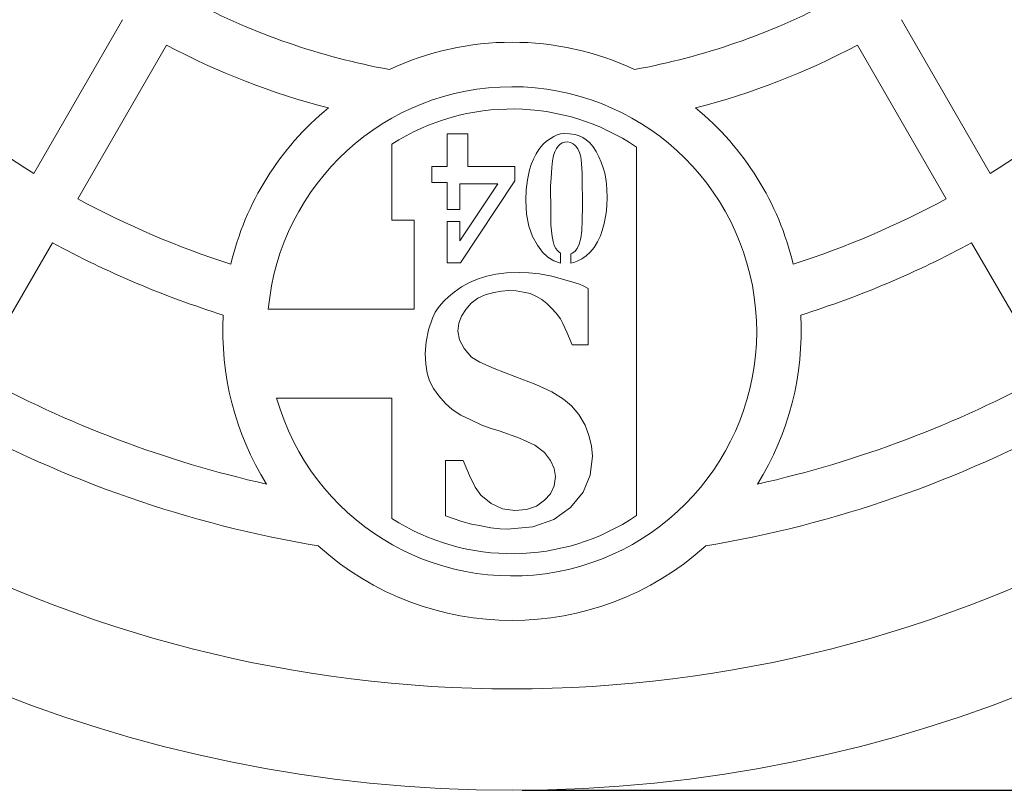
# Model space of a CAD drawing. Header units: millimetres. Extents: x 644 to 3624, y 82 to 2832.
# Tile 2 of 8: x 1534 to 2505, y 82 to 842. Entities that reach past the tile are written whole.
import ezdxf

# ---------------------------------------------------------------- set-up
doc = ezdxf.new("R2010")
doc.units = ezdxf.units.MM
doc.header["$LTSCALE"] = 10
doc.layers.add('TEXT', color=174, linetype='Continuous')
doc.styles.add('SLDTEXTSTYLE0', font='ISOCP', dxfattribs={"width": 0.96})
doc.dimstyles.new('SLDDIMSTYLE0', dxfattribs={"dimtxt": 35, "dimasz": 33.02, "dimexe": 0, "dimexo": 0.0625, "dimgap": 8.75, "dimtad": 1, "dimlfac": 0.2, "dimrnd": 1e-09, "dimzin": 12, "dimdsep": 46, "dimtxsty": 'SLDTEXTSTYLE0', "dimsah": 1, "dimcen": 0.09, "dimadec": 0, "dimazin": 3, "dimtfac": 1, "dimtofl": 0, "dimtmove": 0, "dimatfit": 3, "dimfxl": 1, "dimfrac": 2, "dimtolj": 1, "dimtzin": 12, "dimarcsym": 0})

# ---------------------------------------------------------------- blocks, each defined once
blk = doc.blocks.new('_D')
at = {"layer": 'TEXT'}
for p, q in [((2029.49, 2832.3), (3624.49, 2832.3)), ((3614.49, 2832.3), (3614.49, 82.3)), ((2029.49, 82.3), (3624.49, 82.3))]:
    blk.add_line(p, q, dxfattribs=at)
for points in [[(3614.49, 2832.3), (3609.41, 2799.28), (3619.57, 2799.28)], [(3614.49, 82.3), (3619.57, 115.32), (3609.41, 115.32)]]:
    blk.add_solid(points, dxfattribs=at)
at = {"layer": 'TEXT', "char_height": 35, "attachment_point": 1, "rotation": 90, "style": 'SLDTEXTSTYLE0'}
for s, insert in [('550', (3569.37, 1413.47, 8)), ('%%c', (3569.37, 1365.95, 8))]:
    blk.add_mtext(s, dxfattribs=dict(at, insert=insert))

msp = doc.modelspace()

# ---------------------------------------------------------------- linework, layer by layer
at = {"color": 7, "linetype": 'Continuous', "lineweight": 15}
for p, q in [((1635.555, 842.304), (1548.013, 690.677)), ((2403.425, 842.304), (2490.967, 690.677)), ((1678.856, 817.304), (1591.314, 665.677)), ((2360.124, 817.304), (2447.665, 665.677)), ((1975.967, 729.723), (1955.439, 729.723)), ((1955.439, 729.723), (1955.439, 697.671)), ((1975.967, 697.671), (1975.967, 729.723)), ((2064.067, 728.749), (2060.599, 727.202)), ((2067.215, 729.736), (2064.067, 728.749)), ((2069.963, 730.083), (2067.215, 729.736)), ((2076.312, 729.843), (2069.963, 730.083)), ((2081.62, 729.123), (2076.312, 729.843)), ((2085.809, 727.922), (2081.62, 729.123)), ((1901.055, 644.611), (1901.055, 719.546)), ((2050.155, 719.639), (2048.221, 717.358)), ((2053.503, 722.4), (2050.155, 719.639)), ((2057.011, 724.921), (2053.503, 722.4)), ((2060.599, 727.202), (2057.011, 724.921)), ((2064.934, 717.572), (2066.721, 719.279)), ((2066.721, 719.279), (2069.002, 720.733)), ((2069.002, 720.733), (2071.523, 721.546)), ((2071.523, 721.546), (2074.284, 721.8)), ((2074.284, 721.8), (2077.059, 721.333)), ((2077.059, 721.333), (2079.673, 719.986)), ((2079.673, 719.986), (2082.207, 717.838)), ((2089.317, 726.215), (2085.809, 727.922)), ((2092.745, 723.867), (2089.317, 726.215)), ((2096.253, 720.72), (2092.745, 723.867)), ((2099.387, 716.851), (2096.253, 720.72)), ((2043.313, 709.915), (2040.672, 704.847)), ((2045.967, 714.117), (2043.313, 709.915)), ((2048.221, 717.358), (2045.967, 714.117)), ((2060.452, 708.382), (2061.68, 712.076)), ((2061.68, 712.076), (2063.227, 715.224)), ((2063.227, 715.224), (2064.934, 717.572)), ((2082.207, 717.838), (2084.475, 714.957)), ((2084.475, 714.957), (2086.182, 711.356)), ((2086.182, 711.356), (2087.249, 707.034)), ((2102.362, 712.343), (2099.387, 716.851)), ((2105.256, 707.034), (2102.362, 712.343)), ((2142.311, 716.657), (2142.311, 353.242)), ((2038.511, 699.618), (2036.83, 694.069)), ((2040.672, 704.847), (2038.511, 699.618)), ((2058.798, 696.59), (2059.545, 703.166)), ((2059.545, 703.166), (2060.452, 708.382)), ((2087.249, 707.034), (2088.103, 700.458)), ((2088.103, 700.458), (2088.556, 690.922)), ((2107.55, 701.632), (2105.256, 707.034)), ((2109.444, 696.23), (2107.55, 701.632)), ((1940.314, 697.671), (1940.314, 681.825)), ((1955.439, 697.671), (1940.314, 697.671)), ((2022.425, 697.671), (1975.967, 697.671)), ((2022.425, 683.265), (2022.425, 697.671)), ((2036.83, 694.069), (2034.776, 684.479)), ((2058.105, 686.4), (2058.798, 696.59)), ((2088.556, 690.922), (2088.69, 678.584)), ((2111.018, 690.828), (2109.444, 696.23)), ((2112.219, 683.519), (2111.018, 690.828)), ((1940.314, 681.825), (1955.439, 681.825)), ((1955.439, 681.825), (1955.439, 655.144)), ((1968.217, 655.144), (1968.217, 680.46)), ((1968.217, 680.46), (2005.587, 680.46)), ((2005.587, 680.46), (1968.217, 624.279)), ((1968.764, 602.595), (2022.425, 683.265)), ((2034.776, 684.479), (2033.602, 674.489)), ((2057.571, 678.21), (2058.105, 686.4)), ((2112.939, 675.329), (2112.219, 683.519)), ((2033.602, 674.489), (2033.229, 664.178)), ((2057.358, 672.101), (2057.571, 678.21)), ((2057.718, 659.496), (2057.358, 672.101)), ((2088.69, 678.584), (2088.783, 675.196)), ((2088.783, 675.196), (2088.957, 670.687)), ((2088.957, 670.687), (2089.05, 664.898)), ((2113.179, 666.339), (2112.939, 675.329)), ((2033.229, 664.178), (2033.949, 650.613)), ((2089.05, 664.898), (2089.05, 658.056)), ((2113.059, 659.723), (2113.179, 666.339)), ((1955.439, 655.144), (1968.217, 655.144)), ((2033.949, 650.613), (2036.11, 638.728)), ((2057.718, 646.171), (2057.718, 659.496)), ((2089.05, 658.056), (2088.823, 644.491)), ((2112.099, 649.773), (2112.699, 654.228)), ((2112.699, 654.228), (2113.059, 659.723)), ((1922.988, 644.611), (1901.055, 644.611)), ((1922.988, 556.882), (1922.988, 644.611)), ((1968.217, 643.318), (1955.439, 643.318)), ((1955.439, 643.318), (1955.439, 602.595)), ((1968.217, 624.279), (1968.217, 643.318)), ((2057.851, 639.916), (2057.718, 646.171)), ((2088.823, 644.491), (2088.196, 634.047)), ((2108.497, 634.407), (2110.298, 641.249)), ((2110.298, 641.249), (2112.099, 649.773)), ((2036.11, 638.728), (2039.711, 628.525)), ((2058.305, 634.06), (2057.851, 639.916)), ((2059.159, 628.525), (2058.305, 634.06)), ((2088.196, 634.047), (2087.249, 626.724)), ((2106.697, 629.245), (2108.497, 634.407)), ((1566.305, 622.36), (1491.282, 492.418)), ((2039.711, 628.525), (2044.513, 620.001)), ((2060.012, 623.603), (2059.159, 628.525)), ((2061.186, 619.641), (2060.012, 623.603)), ((2087.249, 626.724), (2085.675, 620.962)), ((2100.348, 617.72), (2103.682, 623.123)), ((2103.682, 623.123), (2106.697, 629.245)), ((2472.675, 622.36), (2547.697, 492.418)), ((2044.513, 620.001), (2049.555, 613.159)), ((2049.555, 613.159), (2054.837, 607.997)), ((2062.76, 616.64), (2061.186, 619.641)), ((2064.227, 614.613), (2062.76, 616.64)), ((2065.854, 612.905), (2064.227, 614.613)), ((2067.29, 611.941), (2065.854, 612.905)), ((2067.29, 602.181), (2067.29, 611.941)), ((2078.726, 611.958), (2077.521, 611.442)), ((2081.487, 613.759), (2078.726, 611.958)), ((2083.781, 616.64), (2081.487, 613.759)), ((2085.675, 620.962), (2083.781, 616.64)), ((2092.771, 609.424), (2096.613, 613.039)), ((2096.613, 613.039), (2100.348, 617.72)), ((1955.439, 602.595), (1968.764, 602.595)), ((2054.837, 607.997), (2060.599, 604.489)), ((2060.599, 604.489), (2067.29, 602.181)), ((2077.521, 611.442), (2077.521, 602.268)), ((2077.521, 602.268), (2080.5, 602.835)), ((2080.5, 602.835), (2083.648, 604.035)), ((2083.648, 604.035), (2088.45, 606.45)), ((2088.45, 606.45), (2092.771, 609.424)), ((2014.094, 592.548), (2003.398, 591.306)), ((2026.692, 592.997), (2014.094, 592.548)), ((2035.962, 592.706), (2026.692, 592.997)), ((2046.658, 591.623), (2035.962, 592.706)), ((1977.701, 583.251), (1969.646, 578.735)), ((1986.073, 586.817), (1977.701, 583.251)), ((1994.604, 589.431), (1986.073, 586.817)), ((2003.398, 591.306), (1994.604, 589.431)), ((2058.78, 589.431), (2046.658, 591.623)), ((2080.885, 583.014), (2058.78, 589.431)), ((2086.088, 581.403), (2080.885, 583.014)), ((1962.515, 573.48), (1956.811, 569.016)), ((1969.646, 578.735), (1962.515, 573.48)), ((1993.177, 570.891), (2001.47, 573.268)), ((2001.47, 573.268), (2009.129, 574.694)), ((2009.129, 574.694), (2015.996, 575.17)), ((2015.996, 575.17), (2023.602, 574.747)), ((2023.602, 574.747), (2030.732, 573.691)), ((2030.732, 573.691), (2037.388, 572.318)), ((2090.181, 579.633), (2086.088, 581.403)), ((2094.433, 577.209), (2090.181, 579.633)), ((2094.433, 521.69), (2094.433, 577.209)), ((1952.532, 565.187), (1947.515, 559.482)), ((1956.811, 569.016), (1952.532, 565.187)), ((1979.391, 562.863), (1985.809, 567.511)), ((1985.809, 567.511), (1993.177, 570.891)), ((2037.388, 572.318), (2043.541, 569.412)), ((2043.541, 569.412), (2049.061, 566.19)), ((2049.061, 566.19), (2053.788, 562.335)), ((1779.233, 556.882), (1922.988, 556.882)), ((1943.764, 553.778), (1941.123, 548.073)), ((1947.515, 559.482), (1943.764, 553.778)), ((1969.673, 549.975), (1973.925, 556.63)), ((1973.925, 556.63), (1979.391, 562.863)), ((2053.788, 562.335), (2058.569, 557.818)), ((2058.569, 557.818), (2063.032, 552.827)), ((1941.123, 548.073), (1937.056, 536.479)), ((1967.005, 542.844), (1969.673, 549.975)), ((2063.032, 552.827), (2067.337, 547.36)), ((2067.337, 547.36), (2069.661, 542.606)), ((1937.056, 536.479), (1934.732, 524.727)), ((1966.081, 535.238), (1967.005, 542.844)), ((1967.692, 526.681), (1966.081, 535.238)), ((2069.661, 542.606), (2073.569, 534.049)), ((2073.569, 534.049), (2078.746, 521.69)), ((1934.732, 524.727), (1933.993, 513.133)), ((1972.314, 518.124), (1967.692, 526.681)), ((1979.629, 509.567), (1972.314, 518.124)), ((2078.746, 521.69), (2094.433, 521.69)), ((1933.993, 513.133), (1934.468, 502.938)), ((1987.711, 504.576), (1979.629, 509.567)), ((1934.468, 502.938), (1935.894, 493.853)), ((2001.972, 498.158), (1987.711, 504.576)), ((2022.413, 490.314), (2001.972, 498.158)), ((1935.894, 493.853), (1938.271, 486.036)), ((1938.271, 486.036), (1942.021, 478.72)), ((2042.881, 482.682), (2022.413, 490.314)), ((1942.021, 478.72), (1947.356, 471.246)), ((2058.753, 475.366), (2042.881, 482.682)), ((1901.055, 469.152), (1787.38, 469.152)), ((1901.055, 350.353), (1901.055, 469.152)), ((1947.356, 471.246), (1953.959, 463.931)), ((2070.189, 468.209), (2058.753, 475.366)), ((2078.27, 461.554), (2070.189, 468.209)), ((1953.959, 463.931), (1960.587, 457.777)), ((1960.587, 457.777), (1968.959, 452.258)), ((2085.401, 452.997), (2078.27, 461.554)), ((1968.959, 452.258), (1978.916, 447.53)), ((1978.916, 447.53), (1989.612, 442.539)), ((2091.581, 442.539), (2085.401, 452.997)), ((1989.612, 442.539), (1998.882, 438.973)), ((1998.882, 438.973), (2006.726, 436.834)), ((2095.331, 432.371), (2091.581, 442.539)), ((2006.726, 436.834), (2026.929, 429.703)), ((2026.929, 429.703), (2041.904, 422.573)), ((2097.814, 422.045), (2095.331, 432.371)), ((2041.904, 422.573), (2051.649, 415.442)), ((2098.712, 411.877), (2097.814, 422.045)), ((2051.649, 415.442), (2057.591, 407.598)), ((2096.493, 393.046), (2098.712, 411.877)), ((1971.5, 407.598), (1953.959, 407.598)), ((1953.959, 407.598), (1953.959, 352.949)), ((1977.49, 392.65), (1971.5, 407.598)), ((2057.591, 407.598), (2061.157, 399.755)), ((2061.157, 399.755), (2062.345, 391.911)), ((1983.194, 381.426), (1977.49, 392.65)), ((2062.345, 391.911), (2061.157, 382.641)), ((2089.521, 376.276), (2096.493, 393.046)), ((1988.899, 373.371), (1983.194, 381.426)), ((2061.157, 382.641), (2057.591, 374.797)), ((1998.856, 365.052), (1988.899, 373.371)), ((2057.591, 374.797), (2051.649, 368.379)), ((2077.32, 361.249), (2089.521, 376.276)), ((2010.08, 360.06), (1998.856, 365.052)), ((2022.413, 358.397), (2010.08, 360.06)), ((2033.796, 359.4), (2022.413, 358.397)), ((2043.594, 362.622), (2033.796, 359.4)), ((2051.649, 368.379), (2043.594, 362.622)), ((2060.893, 349.364), (2077.32, 361.249)), ((1953.959, 352.949), (1970.148, 347.489)), ((1970.148, 347.489), (1979.603, 344.822)), ((1979.603, 344.822), (1987.473, 343.422)), ((1987.473, 343.422), (1998.618, 341.23)), ((1998.618, 341.23), (2007.703, 340.147)), ((2007.703, 340.147), (2014.57, 339.857)), ((2014.57, 339.857), (2040.029, 342.234)), ((2040.029, 342.234), (2060.893, 349.364))]:
    msp.add_line(p, q, dxfattribs=at)
msp.add_circle((2019.49, 1457.299), 1375, dxfattribs=at)
for centre, radius, start, end in [((2019.49, 1457.299), 675, 242.122551, 259.688313), ((2019.49, 1457.299), 675, 280.311687, 297.877449), ((2019.49, 1457.299), 725, 241.976108, 255.543392), ((2019.49, 534.949), 285.12, 64.926799, 115.073201), ((2019.49, 1457.299), 725, 284.456608, 298.023892), ((2019.49, 1457.299), 900, 227.948158, 238.408246), ((2019.49, 1457.299), 900, 301.591754, 312.051842), ((2019.49, 534.949), 241.255, 195.82662, 174.784091), ((2019.49, 534.949), 285.12, 129.405072, 166.585132), ((2019.49, 534.949), 219.323, 55.944202, 122.683639), ((2019.49, 534.949), 285.12, 13.414868, 50.594928), ((2019.49, 1457.299), 900, 241.591754, 252.051842), ((2019.49, 1457.299), 900, 287.948158, 298.408246), ((2019.49, 1457.299), 950, 241.507958, 252.56323), ((2019.49, 1457.299), 950, 287.43677, 298.492042), ((2019.49, 534.949), 285.12, 176.782197, 211.905003), ((2019.49, 534.949), 285.12, 328.094997, 3.217803), ((2019.49, 1457.299), 1100, 241.302289, 257.28853), ((2019.49, 1457.299), 1100, 282.71147, 298.697711), ((2019.49, 1457.299), 1150, 241.245659, 260.438808), ((2019.49, 1457.299), 1150, 279.561192, 298.754341), ((2019.49, 534.949), 219.323, 237.316361, 304.055798), ((2019.49, 1457.299), 1275, 241.123519, 298.876481), ((2019.49, 534.949), 285.12, 227.936834, 312.063166)]:
    msp.add_arc(centre, radius, start, end, dxfattribs=at)

# ---------------------------------------------------------------- dimensions: what is measured, and where the dimension line sits
at = {"layer": 'TEXT'}
dim = msp.add_linear_dim(base=(3614.49, 82.299), p1=(2019.49, 2832.299), p2=(2019.49, 82.299), angle=90, text='%%c<>', dimstyle='SLDDIMSTYLE0', dxfattribs=at)
dim.commit()
dim.dimension.update_dxf_attribs({"geometry": '_D', "text_midpoint": (3614.49, 1442.115), "dimtype": 160})

doc.saveas('drawing.dxf')
